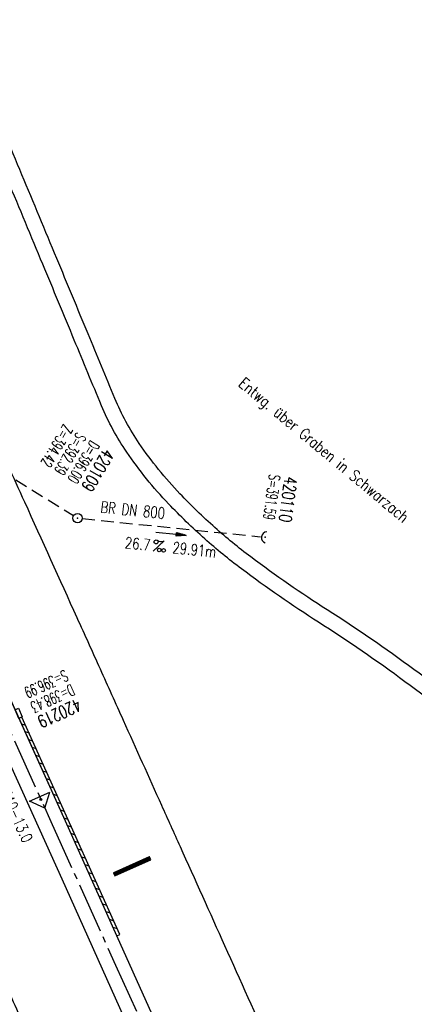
# Model space of a CAD drawing. Extents: x 450316 to 454644, y 428795 to 436505.
# Tile 243 of 256: x 450843 to 450905, y 435778 to 435934. Entities that reach past the tile are written whole.
import ezdxf
from ezdxf.enums import TextEntityAlignment as Align

# ---------------------------------------------------------------- set-up
doc = ezdxf.new("R2010")
doc.units = 0
doc.header["$LTSCALE"] = 2
doc.header["$MEASUREMENT"] = 0
for name, pattern in [('ACHSE', [5.5, 4, -0.5, 0.5, -0.5]), ('AUSGEZOGEN', [0]), ('GESTRICH-X2', [1.5, 1, -0.5])]:
    doc.linetypes.add(name, pattern=pattern)
doc.layers.get('0').update_dxf_attribs({"linetype": 'CONTINUOUS'})
for name, color, linetype in [('ACHSETOP', 1, 'ACHSE'), ('FBR', 8, 'CONTINUOUS'), ('GEF', 1, 'AUSGEZOGEN'), ('KANAL', 7, 'GESTRICH-X2'), ('Netzknoten_PKT', 7, 'CONTINUOUS'), ('Netzknoten_PKT-NR', 7, 'CONTINUOUS'), ('Netzknoten_SIGNATUR', 7, 'CONTINUOUS'), ('PFEIL', 7, 'CONTINUOUS'), ('RINNE', 8, 'CONTINUOUS'), ('SCHACHTNR', 6, 'CONTINUOUS'), ('SCHRIFT', 7, 'AUSGEZOGEN'), ('SCHSYMBOL', 7, 'CONTINUOUS'), ('TEXTO', 4, 'CONTINUOUS'), ('TEXTU', 4, 'CONTINUOUS'), ('WEG', 8, 'AUSGEZOGEN')]:
    doc.layers.add(name, color=color, linetype=linetype)
doc.styles.add('ROMANS', font='romans.shx', dxfattribs={"width": 0.8})

# ---------------------------------------------------------------- blocks, each defined once
blk = doc.blocks.new('GST')
at = {"color": 0}
blk.add_circle((0, 0), 0.75, dxfattribs=at)
blk.add_point((0, 0), dxfattribs=at)
blk = doc.blocks.new('10')
blk.add_blockref('GST', (0, 0))
blk = doc.blocks.new('40')
at = {"color": 0}
blk.add_arc((0.02, 0.31), 0.91, 192.5363, 347.4637, dxfattribs=at)
blk.add_point((0, 0), dxfattribs=at)
blk = doc.blocks.new('PROM')
blk.add_line((1.57, 1.82), (0.02, 0.02))
for centre, radius in [((0.32, 1.51), 0.317), ((0.94, 0.29), 0.283), ((1.64, 0.29), 0.283)]:
    blk.add_circle(centre, radius)
blk.add_arc((0.99, 2.68), 1.03, 239.1414, 303.3549)
blk = doc.blocks.new('PFEIL2')
at = {"color": 0}
for p, q in [((0.88, 0), (-2.4, -0.01)), ((0.88, -0.27), (0.88, 0.28)), ((0.88, 0.28), (2.43, 0.01)), ((0.91, 0.27), (0.88, 0.26)), ((0.97, 0.26), (0.88, 0.25)), ((1.02, 0.25), (0.88, 0.23)), ((1.07, 0.24), (0.88, 0.21)), ((1.13, 0.23), (0.88, 0.19)), ((1.18, 0.22), (0.88, 0.17)), ((1.24, 0.21), (0.88, 0.15)), ((1.29, 0.21), (0.88, 0.14)), ((1.34, 0.2), (0.88, 0.12)), ((1.4, 0.19), (0.88, 0.1)), ((1.45, 0.18), (0.88, 0.08)), ((1.51, 0.17), (0.88, 0.06)), ((1.56, 0.16), (0.88, 0.04)), ((1.61, 0.15), (0.88, 0.02)), ((1.67, 0.14), (0.88, 0.01)), ((1.72, 0.13), (0.88, -0.01)), ((1.78, 0.12), (0.88, -0.03)), ((1.83, 0.11), (0.88, -0.05)), ((1.88, 0.1), (0.88, -0.07)), ((1.94, 0.09), (0.88, -0.09)), ((2.05, 0.08), (0.88, -0.12)), ((1.99, 0.08), (0.88, -0.11)), ((2.1, 0.07), (0.88, -0.14)), ((2.15, 0.06), (0.88, -0.16)), ((2.21, 0.05), (0.88, -0.18)), ((2.26, 0.04), (0.88, -0.2)), ((2.32, 0.03), (0.88, -0.22)), ((2.37, 0.02), (0.88, -0.23)), ((2.42, 0.01), (0.88, -0.25)), ((2.43, 0.01), (0.88, -0.27))]:
    blk.add_line(p, q, dxfattribs=at)
blk = doc.blocks.new('30S')
at = {"color": 0}
for p, q in [((-0.75, -0.58), (-0.75, 0)), ((-0.75, 0), (0.75, 0)), ((0.75, 0), (0.75, -0.58)), ((0.75, -0.58), (-0.75, -0.58))]:
    blk.add_line(p, q, dxfattribs=at)
blk.add_point((0, 0), dxfattribs=at)
blk = doc.blocks.new('*X46')
at = {"color": 0}
for p, q in [((75.48, 275.6), (75.97, 276.09)), ((75.48, 275.6), (75.96, 276.09)), ((75.48, 275.61), (75.95, 276.09)), ((75.48, 275.62), (75.94, 276.09)), ((75.48, 275.63), (75.93, 276.09)), ((75.48, 275.64), (75.92, 276.09)), ((75.48, 275.65), (75.91, 276.09)), ((75.48, 275.66), (75.9, 276.09)), ((75.48, 275.67), (75.89, 276.09)), ((75.48, 275.68), (75.89, 276.09)), ((75.48, 275.68), (75.88, 276.09)), ((75.48, 275.69), (75.87, 276.09)), ((75.48, 275.7), (75.86, 276.09)), ((75.48, 275.71), (75.85, 276.09)), ((75.48, 275.72), (75.84, 276.09)), ((75.48, 275.73), (75.83, 276.09)), ((75.48, 275.74), (75.82, 276.09)), ((75.48, 275.75), (75.82, 276.09)), ((75.48, 275.75), (75.81, 276.09)), ((75.48, 275.76), (75.8, 276.09)), ((75.48, 275.77), (75.79, 276.09)), ((75.48, 275.78), (75.78, 276.09)), ((75.48, 275.79), (75.77, 276.09)), ((75.48, 275.8), (75.76, 276.09)), ((75.48, 275.81), (75.75, 276.09)), ((75.48, 275.82), (75.74, 276.09)), ((75.48, 275.83), (75.74, 276.09)), ((75.48, 275.83), (75.73, 276.09)), ((75.48, 275.84), (75.72, 276.09)), ((75.48, 275.85), (75.71, 276.09)), ((75.48, 275.86), (75.7, 276.09)), ((75.48, 275.87), (75.69, 276.09)), ((75.48, 275.88), (75.68, 276.09)), ((75.48, 275.89), (75.67, 276.09)), ((75.48, 275.9), (75.67, 276.09)), ((75.48, 275.91), (75.66, 276.09)), ((75.48, 275.91), (75.65, 276.09)), ((75.48, 275.92), (75.64, 276.09)), ((75.48, 275.93), (75.63, 276.09)), ((75.48, 275.94), (75.62, 276.09)), ((75.48, 275.95), (75.61, 276.09)), ((75.48, 275.96), (75.6, 276.09)), ((75.48, 275.97), (75.59, 276.09)), ((75.48, 275.98), (75.59, 276.09)), ((75.48, 275.98), (75.58, 276.09)), ((75.48, 275.99), (75.57, 276.09)), ((75.48, 276), (75.56, 276.09)), ((75.48, 276.01), (75.55, 276.09)), ((75.48, 276.02), (75.54, 276.09)), ((75.48, 276.03), (75.53, 276.09)), ((75.48, 276.04), (75.52, 276.09)), ((75.48, 276.05), (75.51, 276.09)), ((75.48, 276.06), (75.51, 276.09)), ((75.48, 276.06), (75.5, 276.09)), ((75.48, 276.07), (75.49, 276.09)), ((75.48, 275.58), (75.97, 276.08)), ((75.48, 275.59), (75.97, 276.08)), ((75.48, 275.57), (75.97, 276.07)), ((75.48, 275.56), (75.97, 276.06)), ((75.48, 275.55), (75.97, 276.05)), ((75.48, 275.54), (75.97, 276.04)), ((75.48, 275.53), (75.97, 276.03)), ((75.48, 275.53), (75.97, 276.02)), ((75.48, 275.52), (75.97, 276.01)), ((75.48, 275.5), (75.97, 276)), ((75.48, 275.51), (75.97, 276)), ((75.48, 275.49), (75.97, 275.99)), ((75.48, 275.48), (75.97, 275.98)), ((75.48, 275.47), (75.97, 275.97)), ((75.48, 275.46), (75.97, 275.96)), ((75.48, 275.45), (75.97, 275.95)), ((75.48, 275.45), (75.97, 275.94)), ((75.48, 275.43), (75.97, 275.93)), ((75.48, 275.44), (75.97, 275.93)), ((75.48, 275.42), (75.97, 275.92)), ((75.48, 275.41), (75.97, 275.91)), ((75.48, 275.4), (75.97, 275.9)), ((75.48, 275.39), (75.97, 275.89)), ((75.48, 275.38), (75.97, 275.88)), ((75.48, 275.37), (75.97, 275.87)), ((75.48, 275.37), (75.97, 275.86)), ((75.48, 275.35), (75.97, 275.85)), ((75.48, 275.36), (75.97, 275.85)), ((75.48, 275.34), (75.97, 275.84)), ((75.48, 275.33), (75.97, 275.83)), ((75.48, 275.32), (75.97, 275.82)), ((75.48, 275.31), (75.97, 275.81)), ((75.48, 275.3), (75.97, 275.8)), ((75.48, 275.3), (75.97, 275.79)), ((75.48, 275.29), (75.97, 275.78)), ((75.48, 275.27), (75.97, 275.77)), ((75.48, 275.28), (75.97, 275.77)), ((75.48, 275.26), (75.97, 275.76)), ((75.48, 275.25), (75.97, 275.75)), ((75.48, 275.24), (75.97, 275.74)), ((75.48, 275.23), (75.97, 275.73)), ((75.48, 275.22), (75.97, 275.72)), ((75.48, 275.22), (75.97, 275.71)), ((75.48, 275.2), (75.97, 275.7)), ((75.48, 275.21), (75.97, 275.7)), ((75.48, 275.19), (75.97, 275.69)), ((75.48, 275.18), (75.97, 275.68)), ((75.48, 275.17), (75.97, 275.67)), ((75.48, 275.16), (75.97, 275.66)), ((75.48, 275.15), (75.97, 275.65)), ((75.48, 275.15), (75.97, 275.64)), ((75.48, 275.14), (75.97, 275.63)), ((75.48, 275.12), (75.97, 275.62)), ((75.48, 275.13), (75.97, 275.62)), ((75.48, 275.11), (75.97, 275.61)), ((75.48, 275.1), (75.97, 275.6)), ((75.48, 275.09), (75.97, 275.59)), ((75.48, 275.08), (75.97, 275.58)), ((75.48, 275.07), (75.97, 275.57)), ((75.48, 275.07), (75.97, 275.56)), ((75.48, 275.05), (75.97, 275.55)), ((75.48, 275.06), (75.97, 275.55)), ((75.48, 275.04), (75.97, 275.54)), ((75.48, 275.03), (75.97, 275.53)), ((75.48, 275.02), (75.97, 275.52)), ((75.48, 275.01), (75.97, 275.51)), ((75.48, 275), (75.97, 275.5)), ((75.48, 274.99), (75.97, 275.49)), ((75.48, 274.99), (75.97, 275.48)), ((75.48, 274.97), (75.97, 275.47)), ((75.48, 274.98), (75.97, 275.47)), ((75.48, 274.96), (75.97, 275.46)), ((75.48, 274.95), (75.97, 275.45)), ((75.48, 274.94), (75.97, 275.44)), ((75.48, 274.93), (75.97, 275.43)), ((75.48, 274.92), (75.97, 275.42)), ((75.48, 274.92), (75.97, 275.41)), ((75.48, 274.91), (75.97, 275.4)), ((75.48, 274.89), (75.97, 275.39)), ((75.48, 274.9), (75.97, 275.39)), ((75.48, 274.88), (75.97, 275.38)), ((75.48, 274.87), (75.97, 275.37)), ((75.48, 274.86), (75.97, 275.36)), ((75.48, 274.85), (75.97, 275.35)), ((75.48, 274.84), (75.97, 275.34)), ((75.48, 274.84), (75.97, 275.33)), ((75.48, 274.82), (75.97, 275.32)), ((75.48, 274.83), (75.97, 275.32)), ((75.48, 274.81), (75.97, 275.31)), ((75.48, 274.8), (75.97, 275.3)), ((75.48, 274.79), (75.97, 275.29)), ((75.48, 274.78), (75.97, 275.28)), ((75.48, 274.77), (75.97, 275.27)), ((75.48, 274.76), (75.97, 275.26)), ((75.48, 274.76), (75.97, 275.25)), ((75.48, 274.74), (75.97, 275.24)), ((75.48, 274.75), (75.97, 275.24)), ((75.48, 274.73), (75.97, 275.23)), ((75.48, 274.72), (75.97, 275.22)), ((75.48, 274.71), (75.97, 275.21)), ((75.48, 274.7), (75.97, 275.2)), ((75.48, 274.69), (75.97, 275.19)), ((75.48, 274.69), (75.97, 275.18)), ((75.48, 274.67), (75.97, 275.17)), ((75.48, 274.68), (75.97, 275.17)), ((75.48, 274.66), (75.97, 275.16)), ((75.48, 274.65), (75.97, 275.15)), ((75.48, 274.64), (75.97, 275.14)), ((75.48, 274.63), (75.97, 275.13)), ((75.48, 274.62), (75.97, 275.12)), ((75.48, 274.61), (75.97, 275.11)), ((75.48, 274.61), (75.97, 275.1)), ((75.48, 274.59), (75.97, 275.09)), ((75.48, 274.6), (75.97, 275.09)), ((75.48, 274.58), (75.97, 275.08)), ((75.48, 274.57), (75.97, 275.07)), ((75.48, 274.56), (75.97, 275.06)), ((75.48, 274.55), (75.97, 275.05)), ((75.48, 274.54), (75.97, 275.04)), ((75.48, 274.54), (75.97, 275.03)), ((75.48, 274.53), (75.97, 275.02)), ((75.48, 274.51), (75.97, 275.01)), ((75.48, 274.52), (75.97, 275.01)), ((75.48, 274.5), (75.97, 275)), ((75.48, 274.49), (75.97, 274.99)), ((75.48, 274.48), (75.97, 274.98)), ((75.48, 274.47), (75.97, 274.97)), ((75.48, 274.46), (75.97, 274.96)), ((75.48, 274.46), (75.97, 274.95)), ((75.48, 274.44), (75.97, 274.94)), ((75.48, 274.45), (75.97, 274.94)), ((75.48, 274.43), (75.97, 274.93)), ((75.48, 274.42), (75.97, 274.92)), ((75.48, 274.41), (75.97, 274.91)), ((75.48, 274.4), (75.97, 274.9)), ((75.48, 274.39), (75.97, 274.89)), ((75.48, 274.38), (75.97, 274.88)), ((75.48, 274.38), (75.97, 274.87)), ((75.48, 274.36), (75.97, 274.86)), ((75.48, 274.37), (75.97, 274.86)), ((75.48, 274.35), (75.97, 274.85)), ((75.48, 274.34), (75.97, 274.84)), ((75.48, 274.33), (75.97, 274.83)), ((75.48, 274.32), (75.97, 274.82)), ((75.48, 274.31), (75.97, 274.81)), ((75.48, 274.31), (75.97, 274.8)), ((75.48, 274.3), (75.97, 274.79)), ((75.48, 274.28), (75.97, 274.78)), ((75.48, 274.29), (75.97, 274.78)), ((75.48, 274.27), (75.97, 274.77)), ((75.48, 274.26), (75.97, 274.76)), ((75.48, 274.25), (75.97, 274.75)), ((75.48, 274.24), (75.97, 274.74)), ((75.48, 274.23), (75.97, 274.73)), ((75.48, 274.23), (75.97, 274.72)), ((75.48, 274.21), (75.97, 274.71)), ((75.48, 274.22), (75.97, 274.71)), ((75.48, 274.2), (75.97, 274.7)), ((75.48, 274.19), (75.97, 274.69)), ((75.48, 274.18), (75.97, 274.68)), ((75.48, 274.17), (75.97, 274.67)), ((75.48, 274.16), (75.97, 274.66)), ((75.48, 274.16), (75.97, 274.65)), ((75.48, 274.15), (75.97, 274.64)), ((75.48, 274.13), (75.97, 274.63)), ((75.48, 274.14), (75.97, 274.63)), ((75.48, 274.12), (75.97, 274.62)), ((75.48, 274.11), (75.97, 274.61)), ((75.48, 274.1), (75.97, 274.6)), ((75.48, 274.09), (75.97, 274.59)), ((75.48, 274.08), (75.97, 274.58)), ((75.48, 274.08), (75.97, 274.57)), ((75.48, 274.06), (75.97, 274.56)), ((75.48, 274.07), (75.97, 274.56)), ((75.48, 274.05), (75.97, 274.55)), ((75.48, 274.04), (75.97, 274.54)), ((75.48, 274.03), (75.97, 274.53)), ((75.48, 274.02), (75.97, 274.52)), ((75.48, 274.01), (75.97, 274.51)), ((75.48, 274), (75.97, 274.5)), ((75.48, 274), (75.97, 274.49)), ((75.48, 273.98), (75.97, 274.48)), ((75.48, 273.99), (75.97, 274.48)), ((75.48, 273.97), (75.97, 274.47)), ((75.48, 273.96), (75.97, 274.46)), ((75.48, 273.95), (75.97, 274.45)), ((75.48, 273.94), (75.97, 274.44)), ((75.48, 273.93), (75.97, 274.43)), ((75.48, 273.93), (75.97, 274.42)), ((75.48, 273.92), (75.97, 274.41)), ((75.48, 273.9), (75.97, 274.4)), ((75.48, 273.91), (75.97, 274.4)), ((75.48, 273.89), (75.97, 274.39)), ((75.48, 273.88), (75.97, 274.38)), ((75.48, 273.87), (75.97, 274.37)), ((75.48, 273.86), (75.97, 274.36)), ((75.48, 273.85), (75.97, 274.35)), ((75.48, 273.85), (75.97, 274.34)), ((75.48, 273.83), (75.97, 274.33)), ((75.48, 273.84), (75.97, 274.33)), ((75.48, 273.82), (75.97, 274.32)), ((75.48, 273.81), (75.97, 274.31)), ((75.48, 273.8), (75.97, 274.3)), ((75.48, 273.79), (75.97, 274.29)), ((75.48, 273.78), (75.97, 274.28)), ((75.48, 273.78), (75.97, 274.27)), ((75.48, 273.77), (75.97, 274.26)), ((75.48, 273.75), (75.97, 274.25)), ((75.48, 273.76), (75.97, 274.25)), ((75.48, 273.74), (75.97, 274.24)), ((75.48, 273.73), (75.97, 274.23)), ((75.48, 273.72), (75.97, 274.22)), ((75.48, 273.71), (75.97, 274.21)), ((75.48, 273.7), (75.97, 274.2)), ((75.48, 273.7), (75.97, 274.19)), ((75.48, 273.68), (75.97, 274.18)), ((75.48, 273.69), (75.97, 274.18)), ((75.48, 273.67), (75.97, 274.17)), ((75.48, 273.66), (75.97, 274.16)), ((75.48, 273.65), (75.97, 274.15)), ((75.48, 273.64), (75.97, 274.14)), ((75.48, 273.63), (75.97, 274.13)), ((75.48, 273.62), (75.97, 274.12)), ((75.48, 273.62), (75.97, 274.11)), ((75.48, 273.6), (75.97, 274.1)), ((75.48, 273.61), (75.97, 274.1)), ((75.48, 273.59), (75.97, 274.09)), ((75.48, 273.58), (75.97, 274.08)), ((75.48, 273.57), (75.97, 274.07)), ((75.48, 273.56), (75.97, 274.06)), ((75.48, 273.55), (75.97, 274.05)), ((75.48, 273.55), (75.97, 274.04)), ((75.48, 273.54), (75.97, 274.03)), ((75.48, 273.52), (75.97, 274.02)), ((75.48, 273.53), (75.97, 274.02)), ((75.48, 273.51), (75.97, 274.01)), ((75.48, 273.5), (75.97, 274)), ((75.48, 273.49), (75.97, 273.99)), ((75.48, 273.48), (75.97, 273.98)), ((75.48, 273.47), (75.97, 273.97)), ((75.48, 273.47), (75.97, 273.96)), ((75.48, 273.45), (75.97, 273.95)), ((75.48, 273.46), (75.97, 273.95)), ((75.48, 273.44), (75.97, 273.94)), ((75.48, 273.43), (75.97, 273.93)), ((75.48, 273.42), (75.97, 273.92)), ((75.48, 273.41), (75.97, 273.91)), ((75.48, 273.4), (75.97, 273.9)), ((75.48, 273.39), (75.97, 273.89)), ((75.48, 273.39), (75.97, 273.88)), ((75.48, 273.37), (75.97, 273.87)), ((75.48, 273.38), (75.97, 273.87)), ((75.48, 273.36), (75.97, 273.86)), ((75.48, 273.35), (75.97, 273.85)), ((75.48, 273.34), (75.97, 273.84)), ((75.48, 273.33), (75.97, 273.83)), ((75.48, 273.32), (75.97, 273.82)), ((75.48, 273.32), (75.97, 273.81)), ((75.48, 273.3), (75.97, 273.8)), ((75.48, 273.31), (75.97, 273.8)), ((75.48, 273.29), (75.97, 273.79)), ((75.48, 273.28), (75.97, 273.78)), ((75.48, 273.27), (75.97, 273.77)), ((75.48, 273.26), (75.97, 273.76)), ((75.48, 273.25), (75.97, 273.75)), ((75.48, 273.24), (75.97, 273.74)), ((75.48, 273.24), (75.97, 273.73)), ((75.48, 273.22), (75.97, 273.72)), ((75.48, 273.23), (75.97, 273.72)), ((75.48, 273.21), (75.97, 273.71)), ((75.48, 273.2), (75.97, 273.7)), ((75.48, 273.19), (75.97, 273.69)), ((75.48, 273.18), (75.97, 273.68)), ((75.48, 273.17), (75.97, 273.67)), ((75.48, 273.17), (75.97, 273.66)), ((75.48, 273.16), (75.97, 273.65)), ((75.48, 273.14), (75.97, 273.64)), ((75.48, 273.15), (75.97, 273.64)), ((75.48, 273.13), (75.97, 273.63)), ((75.48, 273.12), (75.97, 273.62)), ((75.48, 273.11), (75.97, 273.61)), ((75.48, 273.1), (75.97, 273.6)), ((75.48, 273.09), (75.97, 273.59)), ((75.48, 273.09), (75.97, 273.58)), ((75.48, 273.07), (75.97, 273.57)), ((75.48, 273.08), (75.97, 273.57)), ((75.48, 273.06), (75.97, 273.56)), ((75.48, 273.05), (75.97, 273.55)), ((75.48, 273.04), (75.97, 273.54)), ((75.48, 273.03), (75.97, 273.53)), ((75.48, 273.02), (75.97, 273.52)), ((75.48, 273.01), (75.97, 273.51)), ((75.48, 273.01), (75.97, 273.5)), ((75.48, 272.99), (75.97, 273.49)), ((75.48, 273), (75.97, 273.49)), ((75.48, 272.98), (75.97, 273.48)), ((75.48, 272.97), (75.97, 273.47)), ((75.48, 272.96), (75.97, 273.46)), ((75.48, 272.95), (75.97, 273.45)), ((75.48, 272.94), (75.97, 273.44)), ((75.48, 272.94), (75.97, 273.43)), ((75.48, 272.93), (75.97, 273.42)), ((75.48, 272.91), (75.97, 273.41)), ((75.48, 272.92), (75.97, 273.41)), ((75.48, 272.9), (75.97, 273.4)), ((75.48, 272.89), (75.97, 273.39)), ((75.48, 272.88), (75.97, 273.38)), ((75.48, 272.87), (75.97, 273.37)), ((75.48, 272.86), (75.97, 273.36)), ((75.48, 272.86), (75.97, 273.35)), ((75.48, 272.84), (75.97, 273.34)), ((75.48, 272.85), (75.97, 273.34)), ((75.48, 272.83), (75.97, 273.33)), ((75.48, 272.82), (75.97, 273.32)), ((75.48, 272.81), (75.97, 273.31)), ((75.48, 272.8), (75.97, 273.3)), ((75.48, 272.79), (75.97, 273.29)), ((75.48, 272.79), (75.97, 273.28)), ((75.48, 272.78), (75.97, 273.27)), ((75.48, 272.76), (75.97, 273.26)), ((75.48, 272.77), (75.97, 273.26)), ((75.48, 272.75), (75.97, 273.25)), ((75.48, 272.74), (75.97, 273.24)), ((75.48, 272.73), (75.97, 273.23)), ((75.48, 272.72), (75.97, 273.22)), ((75.48, 272.71), (75.97, 273.21)), ((75.48, 272.71), (75.97, 273.2)), ((75.48, 272.7), (75.97, 273.19)), ((75.48, 272.69), (75.97, 273.19)), ((75.48, 272.68), (75.97, 273.18)), ((75.48, 272.67), (75.97, 273.17)), ((75.48, 272.66), (75.97, 273.16)), ((75.48, 272.65), (75.97, 273.15)), ((75.48, 272.64), (75.97, 273.14)), ((75.48, 272.63), (75.97, 273.13)), ((75.48, 272.63), (75.97, 273.12)), ((75.48, 272.62), (75.97, 273.11)), ((75.48, 272.61), (75.97, 273.11)), ((75.48, 272.6), (75.97, 273.1)), ((75.48, 272.59), (75.97, 273.09)), ((75.48, 272.58), (75.97, 273.08)), ((75.48, 272.57), (75.97, 273.07)), ((75.48, 272.56), (75.97, 273.06)), ((75.48, 272.56), (75.97, 273.05)), ((75.48, 272.55), (75.97, 273.04)), ((75.48, 272.54), (75.97, 273.03)), ((75.48, 272.53), (75.97, 273.03)), ((75.48, 272.52), (75.97, 273.02)), ((75.48, 272.51), (75.97, 273.01)), ((75.48, 272.5), (75.97, 273)), ((75.48, 272.49), (75.97, 272.99)), ((75.48, 272.48), (75.97, 272.98)), ((75.48, 272.48), (75.97, 272.97)), ((75.48, 272.47), (75.97, 272.96)), ((75.48, 272.46), (75.97, 272.96)), ((75.48, 272.45), (75.97, 272.95)), ((75.48, 272.44), (75.97, 272.94)), ((75.48, 272.43), (75.97, 272.93)), ((75.48, 272.42), (75.97, 272.92)), ((75.48, 272.41), (75.97, 272.91)), ((75.48, 272.41), (75.97, 272.9)), ((75.48, 272.4), (75.97, 272.89)), ((75.48, 272.39), (75.97, 272.88)), ((75.48, 272.38), (75.97, 272.88)), ((75.48, 272.37), (75.97, 272.87)), ((75.48, 272.36), (75.97, 272.86)), ((75.48, 272.35), (75.97, 272.85)), ((75.48, 272.34), (75.97, 272.84)), ((75.48, 272.33), (75.97, 272.83)), ((75.48, 272.33), (75.97, 272.82)), ((75.48, 272.32), (75.97, 272.81)), ((75.48, 272.31), (75.97, 272.81)), ((75.48, 272.3), (75.97, 272.8)), ((75.48, 272.29), (75.97, 272.79)), ((75.48, 272.28), (75.97, 272.78)), ((75.48, 272.27), (75.97, 272.77)), ((75.48, 272.26), (75.97, 272.76)), ((75.48, 272.25), (75.97, 272.75)), ((75.48, 272.25), (75.97, 272.74)), ((75.48, 272.24), (75.97, 272.73)), ((75.48, 272.23), (75.97, 272.73)), ((75.48, 272.22), (75.97, 272.72)), ((75.48, 272.21), (75.97, 272.71)), ((75.48, 272.2), (75.97, 272.7)), ((75.48, 272.19), (75.97, 272.69)), ((75.48, 272.18), (75.97, 272.68)), ((75.48, 272.18), (75.97, 272.67)), ((75.48, 272.17), (75.97, 272.66)), ((75.48, 272.16), (75.97, 272.65)), ((75.48, 272.15), (75.97, 272.65)), ((75.48, 272.14), (75.97, 272.64)), ((75.48, 272.13), (75.97, 272.63)), ((75.48, 272.12), (75.97, 272.62)), ((75.48, 272.11), (75.97, 272.61)), ((75.48, 272.1), (75.97, 272.6)), ((75.48, 272.1), (75.97, 272.59)), ((75.48, 272.09), (75.97, 272.58)), ((75.48, 272.08), (75.97, 272.58)), ((75.48, 272.07), (75.97, 272.57)), ((75.48, 272.06), (75.97, 272.56)), ((75.48, 272.05), (75.97, 272.55)), ((75.48, 272.04), (75.97, 272.54)), ((75.48, 272.03), (75.97, 272.53)), ((75.48, 272.02), (75.97, 272.52)), ((75.48, 272.02), (75.97, 272.51)), ((75.48, 272.01), (75.97, 272.5)), ((75.48, 272), (75.97, 272.5)), ((75.48, 271.99), (75.97, 272.49)), ((75.48, 271.98), (75.97, 272.48)), ((75.48, 271.97), (75.97, 272.47)), ((75.48, 271.96), (75.97, 272.46)), ((75.48, 271.95), (75.97, 272.45)), ((75.48, 271.95), (75.97, 272.44)), ((75.48, 271.94), (75.97, 272.43)), ((75.48, 271.93), (75.97, 272.42)), ((75.48, 271.92), (75.97, 272.42)), ((75.48, 271.91), (75.97, 272.41)), ((75.48, 271.9), (75.97, 272.4)), ((75.48, 271.89), (75.97, 272.39)), ((75.48, 271.88), (75.97, 272.38)), ((75.48, 271.87), (75.97, 272.37)), ((75.48, 271.87), (75.97, 272.36)), ((75.48, 271.86), (75.97, 272.35)), ((75.48, 271.85), (75.97, 272.35)), ((75.48, 271.84), (75.97, 272.34)), ((75.48, 271.83), (75.97, 272.33)), ((75.48, 271.82), (75.97, 272.32)), ((75.48, 271.81), (75.97, 272.31)), ((75.48, 271.8), (75.97, 272.3)), ((75.48, 271.8), (75.97, 272.29)), ((75.48, 271.79), (75.97, 272.28)), ((75.48, 271.78), (75.97, 272.27)), ((75.48, 271.77), (75.97, 272.27)), ((75.48, 271.76), (75.97, 272.26)), ((75.48, 271.75), (75.97, 272.25)), ((75.48, 271.74), (75.97, 272.24)), ((75.48, 271.73), (75.97, 272.23)), ((75.48, 271.72), (75.97, 272.22)), ((75.48, 271.72), (75.97, 272.21)), ((75.48, 271.71), (75.97, 272.2)), ((75.48, 271.7), (75.97, 272.2)), ((75.48, 271.69), (75.97, 272.19)), ((75.48, 271.68), (75.97, 272.18)), ((75.48, 271.67), (75.97, 272.17)), ((75.48, 271.66), (75.97, 272.16)), ((75.48, 271.65), (75.97, 272.15)), ((75.48, 271.64), (75.97, 272.14)), ((75.48, 271.64), (75.97, 272.13)), ((75.48, 271.63), (75.97, 272.12)), ((75.48, 271.62), (75.97, 272.12)), ((75.48, 271.61), (75.97, 272.11)), ((75.48, 271.6), (75.97, 272.1)), ((75.48, 271.59), (75.97, 272.09)), ((75.48, 271.58), (75.97, 272.08)), ((75.48, 271.57), (75.97, 272.07)), ((75.48, 271.57), (75.97, 272.06)), ((75.48, 271.56), (75.97, 272.05)), ((75.48, 271.55), (75.97, 272.04)), ((75.48, 271.54), (75.97, 272.04)), ((75.48, 271.53), (75.97, 272.03)), ((75.48, 271.52), (75.97, 272.02)), ((75.48, 271.51), (75.97, 272.01)), ((75.48, 271.5), (75.97, 272)), ((75.48, 271.49), (75.97, 271.99)), ((75.48, 271.49), (75.97, 271.98)), ((75.48, 271.48), (75.97, 271.97)), ((75.48, 271.47), (75.97, 271.97)), ((75.48, 271.46), (75.97, 271.96)), ((75.48, 271.45), (75.97, 271.95)), ((75.48, 271.44), (75.97, 271.94)), ((75.48, 271.43), (75.97, 271.93)), ((75.48, 271.42), (75.97, 271.92)), ((75.48, 271.42), (75.97, 271.91)), ((75.48, 271.41), (75.97, 271.9)), ((75.48, 271.4), (75.97, 271.89)), ((75.48, 271.39), (75.97, 271.89)), ((75.48, 271.38), (75.97, 271.88)), ((75.48, 271.37), (75.97, 271.87)), ((75.48, 271.36), (75.97, 271.86)), ((75.48, 271.35), (75.97, 271.85)), ((75.48, 271.34), (75.97, 271.84)), ((75.48, 271.34), (75.97, 271.83)), ((75.48, 271.33), (75.97, 271.82)), ((75.48, 271.32), (75.97, 271.82)), ((75.48, 271.31), (75.97, 271.81)), ((75.48, 271.3), (75.97, 271.8)), ((75.48, 271.29), (75.97, 271.79)), ((75.48, 271.28), (75.97, 271.78)), ((75.48, 271.27), (75.97, 271.77)), ((75.48, 271.26), (75.97, 271.76)), ((75.48, 271.26), (75.97, 271.75)), ((75.48, 271.25), (75.97, 271.74)), ((75.48, 271.24), (75.97, 271.74)), ((75.48, 271.23), (75.97, 271.73)), ((75.48, 271.22), (75.97, 271.72)), ((75.48, 271.21), (75.97, 271.71)), ((75.48, 271.2), (75.97, 271.7)), ((75.48, 271.19), (75.97, 271.69)), ((75.48, 271.19), (75.97, 271.68)), ((75.48, 271.18), (75.97, 271.67)), ((75.48, 271.17), (75.97, 271.66)), ((75.48, 271.16), (75.97, 271.66)), ((75.48, 271.15), (75.97, 271.65)), ((75.48, 271.14), (75.97, 271.64)), ((75.48, 271.13), (75.97, 271.63)), ((75.48, 271.12), (75.97, 271.62)), ((75.48, 271.11), (75.97, 271.61)), ((75.48, 271.11), (75.97, 271.6)), ((75.48, 271.1), (75.97, 271.59)), ((75.48, 271.09), (75.97, 271.59)), ((75.48, 271.08), (75.97, 271.58)), ((75.48, 271.07), (75.97, 271.57)), ((75.48, 271.06), (75.97, 271.56)), ((75.48, 271.05), (75.97, 271.55)), ((75.48, 271.04), (75.97, 271.54)), ((75.48, 271.03), (75.97, 271.53)), ((75.48, 271.03), (75.97, 271.52)), ((75.48, 271.02), (75.97, 271.51)), ((75.48, 271.01), (75.97, 271.51)), ((75.48, 271), (75.97, 271.5)), ((75.48, 270.99), (75.97, 271.49)), ((75.48, 270.98), (75.97, 271.48)), ((75.48, 270.97), (75.97, 271.47)), ((75.48, 270.96), (75.97, 271.46)), ((75.48, 270.96), (75.97, 271.45)), ((75.48, 270.95), (75.97, 271.44)), ((75.48, 270.94), (75.97, 271.44)), ((75.48, 270.93), (75.97, 271.43)), ((75.48, 270.92), (75.97, 271.42)), ((75.48, 270.91), (75.97, 271.41)), ((75.48, 270.9), (75.97, 271.4)), ((75.48, 270.89), (75.97, 271.39)), ((75.48, 270.88), (75.97, 271.38)), ((75.48, 270.88), (75.97, 271.37)), ((75.48, 270.87), (75.97, 271.36)), ((75.48, 270.86), (75.97, 271.36)), ((75.48, 270.85), (75.97, 271.35)), ((75.48, 270.84), (75.97, 271.34)), ((75.48, 270.83), (75.97, 271.33)), ((75.48, 270.82), (75.97, 271.32)), ((75.48, 270.81), (75.97, 271.31)), ((75.48, 270.81), (75.97, 271.3)), ((75.48, 270.8), (75.97, 271.29)), ((75.48, 270.79), (75.97, 271.28)), ((75.48, 270.78), (75.97, 271.28)), ((75.48, 270.77), (75.97, 271.27)), ((75.48, 270.76), (75.97, 271.26)), ((75.48, 270.75), (75.97, 271.25)), ((75.48, 270.74), (75.97, 271.24)), ((75.48, 270.73), (75.97, 271.23)), ((75.48, 270.73), (75.97, 271.22)), ((75.48, 270.72), (75.97, 271.21)), ((75.48, 270.71), (75.97, 271.21)), ((75.48, 270.7), (75.97, 271.2)), ((75.48, 270.69), (75.97, 271.19)), ((75.48, 270.68), (75.97, 271.18)), ((75.48, 270.67), (75.97, 271.17)), ((75.48, 270.66), (75.97, 271.16)), ((75.48, 270.65), (75.97, 271.15)), ((75.48, 270.65), (75.97, 271.14)), ((75.48, 270.64), (75.97, 271.13)), ((75.48, 270.63), (75.97, 271.13)), ((75.48, 270.62), (75.97, 271.12)), ((75.48, 270.61), (75.97, 271.11)), ((75.48, 270.6), (75.97, 271.1)), ((75.48, 270.59), (75.97, 271.09)), ((75.48, 270.58), (75.97, 271.08)), ((75.48, 270.58), (75.97, 271.07)), ((75.48, 270.57), (75.97, 271.06)), ((75.48, 270.56), (75.97, 271.05)), ((75.48, 270.55), (75.97, 271.05)), ((75.48, 270.54), (75.97, 271.04)), ((75.48, 270.53), (75.97, 271.03)), ((75.48, 270.52), (75.97, 271.02)), ((75.48, 270.51), (75.97, 271.01)), ((75.48, 270.5), (75.97, 271)), ((75.48, 270.5), (75.97, 270.99)), ((75.48, 270.49), (75.97, 270.98)), ((75.48, 270.48), (75.97, 270.98)), ((75.48, 270.47), (75.97, 270.97)), ((75.48, 270.46), (75.97, 270.96)), ((75.48, 270.45), (75.97, 270.95)), ((75.48, 270.44), (75.97, 270.94)), ((75.48, 270.43), (75.97, 270.93)), ((75.48, 270.43), (75.97, 270.92)), ((75.48, 270.42), (75.97, 270.91)), ((75.48, 270.41), (75.97, 270.9)), ((75.48, 270.4), (75.97, 270.9)), ((75.48, 270.39), (75.97, 270.89)), ((75.48, 270.38), (75.97, 270.88)), ((75.48, 270.37), (75.97, 270.87)), ((75.48, 270.36), (75.97, 270.86)), ((75.48, 270.35), (75.97, 270.85)), ((75.48, 270.35), (75.97, 270.84)), ((75.48, 270.34), (75.97, 270.83)), ((75.48, 270.33), (75.97, 270.83)), ((75.48, 270.32), (75.97, 270.82)), ((75.48, 270.31), (75.97, 270.81)), ((75.48, 270.3), (75.97, 270.8)), ((75.48, 270.29), (75.97, 270.79)), ((75.48, 270.28), (75.97, 270.78)), ((75.48, 270.27), (75.97, 270.77)), ((75.48, 270.27), (75.97, 270.76)), ((75.48, 270.26), (75.97, 270.75)), ((75.48, 270.25), (75.97, 270.75)), ((75.48, 270.24), (75.97, 270.74)), ((75.48, 270.23), (75.97, 270.73)), ((75.48, 270.22), (75.97, 270.72)), ((75.48, 270.21), (75.97, 270.71)), ((75.48, 270.2), (75.97, 270.7)), ((75.48, 270.2), (75.97, 270.69)), ((75.48, 270.19), (75.97, 270.68)), ((75.48, 270.18), (75.97, 270.67)), ((75.48, 270.17), (75.97, 270.67)), ((75.48, 270.16), (75.97, 270.66)), ((75.48, 270.15), (75.97, 270.65)), ((75.48, 270.14), (75.97, 270.64)), ((75.48, 270.13), (75.97, 270.63)), ((75.48, 270.12), (75.97, 270.62)), ((75.48, 270.12), (75.97, 270.61)), ((75.48, 270.11), (75.97, 270.6)), ((75.48, 270.1), (75.97, 270.6)), ((75.48, 270.09), (75.97, 270.59)), ((75.48, 270.08), (75.97, 270.58)), ((75.48, 270.07), (75.97, 270.57)), ((75.48, 270.06), (75.97, 270.56)), ((75.48, 270.05), (75.97, 270.55)), ((75.48, 270.05), (75.97, 270.54)), ((75.48, 270.04), (75.97, 270.53)), ((75.48, 270.03), (75.97, 270.52)), ((75.48, 270.02), (75.97, 270.52)), ((75.48, 270.01), (75.97, 270.51)), ((75.48, 270), (75.97, 270.5)), ((75.48, 269.99), (75.97, 270.49)), ((75.48, 269.98), (75.97, 270.48)), ((75.48, 269.97), (75.97, 270.47)), ((75.48, 269.97), (75.97, 270.46)), ((75.48, 269.96), (75.97, 270.45)), ((75.48, 269.95), (75.97, 270.45)), ((75.48, 269.94), (75.97, 270.44)), ((75.48, 269.93), (75.97, 270.43)), ((75.48, 269.92), (75.97, 270.42)), ((75.48, 269.91), (75.97, 270.41)), ((75.48, 269.9), (75.97, 270.4)), ((75.48, 269.89), (75.97, 270.39)), ((75.48, 269.89), (75.97, 270.38)), ((75.48, 269.88), (75.97, 270.37)), ((75.48, 269.87), (75.97, 270.37)), ((75.48, 269.86), (75.97, 270.36)), ((75.48, 269.85), (75.97, 270.35)), ((75.48, 269.83), (75.97, 270.33)), ((75.49, 269.84), (75.97, 270.32)), ((75.5, 269.84), (75.97, 270.31)), ((75.51, 269.84), (75.97, 270.3)), ((75.51, 269.84), (75.97, 270.29)), ((75.52, 269.84), (75.97, 270.29)), ((75.53, 269.84), (75.97, 270.28)), ((75.54, 269.84), (75.97, 270.27)), ((75.55, 269.84), (75.97, 270.26)), ((75.56, 269.84), (75.97, 270.25)), ((75.57, 269.84), (75.97, 270.24)), ((75.58, 269.84), (75.97, 270.23)), ((75.58, 269.84), (75.97, 270.22)), ((75.59, 269.84), (75.97, 270.22)), ((75.6, 269.84), (75.97, 270.21)), ((75.61, 269.84), (75.97, 270.2)), ((75.62, 269.84), (75.97, 270.19)), ((75.63, 269.84), (75.97, 270.18)), ((75.64, 269.84), (75.97, 270.17)), ((75.65, 269.84), (75.97, 270.16)), ((75.66, 269.84), (75.97, 270.15)), ((75.66, 269.84), (75.97, 270.14)), ((75.67, 269.84), (75.97, 270.14)), ((75.68, 269.84), (75.97, 270.13)), ((75.69, 269.84), (75.97, 270.12)), ((75.7, 269.84), (75.97, 270.11)), ((75.71, 269.84), (75.97, 270.1)), ((75.72, 269.84), (75.97, 270.09)), ((75.73, 269.84), (75.97, 270.08)), ((75.74, 269.84), (75.97, 270.07)), ((75.74, 269.84), (75.97, 270.07)), ((75.75, 269.84), (75.97, 270.06)), ((75.76, 269.84), (75.97, 270.05)), ((75.77, 269.84), (75.97, 270.04)), ((75.78, 269.84), (75.97, 270.03)), ((75.79, 269.84), (75.97, 270.02)), ((75.8, 269.84), (75.97, 270.01)), ((75.81, 269.84), (75.97, 270)), ((75.81, 269.84), (75.97, 269.99)), ((75.82, 269.84), (75.97, 269.99)), ((75.83, 269.84), (75.97, 269.98)), ((75.84, 269.84), (75.97, 269.97)), ((75.85, 269.84), (75.97, 269.96)), ((75.86, 269.84), (75.97, 269.95)), ((75.87, 269.84), (75.97, 269.94)), ((75.88, 269.84), (75.97, 269.93)), ((75.89, 269.84), (75.97, 269.92)), ((75.89, 269.84), (75.97, 269.91)), ((75.9, 269.84), (75.97, 269.91)), ((75.91, 269.84), (75.97, 269.9)), ((75.92, 269.84), (75.97, 269.89)), ((75.93, 269.84), (75.97, 269.88)), ((75.94, 269.84), (75.97, 269.87)), ((75.95, 269.84), (75.97, 269.86)), ((75.96, 269.84), (75.97, 269.85)), ((75.96, 269.84), (75.97, 269.84))]:
    blk.add_line(p, q, dxfattribs=at)
blk = doc.blocks.new('NUGEF')
blk.add_lwpolyline([(0.51, -0.01), (0.51, 6.24), (0.01, 6.24), (0.01, -0.01)], close=True)
blk.add_blockref('*X46', (-75.46, -269.84))
blk = doc.blocks.new('PKT')
at = {"color": 0}
blk.add_circle((0, 0), 0.15, dxfattribs=at)
blk.add_point((0, 0), dxfattribs=at)
blk = doc.blocks.new('Station_Netzknoten')
at = {"layer": 'Netzknoten_SIGNATUR'}
for p, q in [((-1.75, 0.5), (1.75, 0.5)), ((0, -1.5), (-1.75, 0.5)), ((0, -1.5), (1.75, 0.5))]:
    blk.add_line(p, q, dxfattribs=at)
blk.add_point((0, 0), dxfattribs=at)

msp = doc.modelspace()

# ---------------------------------------------------------------- linework, layer by layer
at = {"layer": 'ACHSETOP'}
msp.add_lwpolyline([(450710.5, 436073.77), (450723.77, 436052.58), (450736.67, 436031.17), (450749.22, 436009.55), (450761.41, 435987.72), (450773.23, 435965.69), (450784.68, 435943.47), (450795.75, 435921.06), (450806.45, 435898.46), (450812.57, 435885.09), (450816.8, 435875.71), (450827.09, 435852.92), (450837.37, 435830.13), (450847.66, 435807.35), (450857.94, 435784.56), (450868.23, 435761.78), (450878.51, 435738.99), (450888.8, 435716.2), (450899.09, 435693.42), (450909.37, 435670.63), (450919.66, 435647.84), (450929.94, 435625.06), (450940.23, 435602.27)], dxfattribs=at)
at = {"layer": 'FBR', "flags": 128}
for points in [[(450921.44, 435685.61, 0.000354), (450927.66, 435671.71, 0.000659), (450931.02, 435664.25, 0), (450939.29, 435645.95, 0.000057), (450939.32, 435645.87, 0.000131), (450945.2, 435632.87, -0.000196), (450949.14, 435624.17, -0.000729), (450953.95, 435613.48, 0.000628)], [(451603.01, 434662.96, 0.000001), (451617.47, 434646.37, 0.000004)]]:
    msp.add_lwpolyline(points, format="xyb", dxfattribs=at)
at = {"layer": 'FBR'}
for points in [[(450896.69, 435740.27, -0.000001), (450904.62, 435722.85, -0.000722)], [(450803.25, 435944.22, -0.002012), (450809.08, 435932.38, -0.002526), (450813.64, 435922.9, -0.001286), (450819.23, 435911.06, -0.001724), (450823.35, 435902.2, -0.000476), (450829.42, 435888.97, -0.001011), (450832.26, 435882.74, -0.000232), (450838.04, 435869.97, 0.000247), (450843.47, 435857.98, 0.000211), (450851.79, 435839.64, -0.000476), (450855.47, 435831.51, -0.000205), (450859.14, 435823.38, -0.000124), (450865.2, 435809.93, -0.000023), (450868.16, 435803.37, -0.00001), (450875.22, 435787.68, -0.000286), (450882.6, 435771.26, 0.000653)], [(450881.25, 435691.4, 0.000146), (450876.31, 435702.35, 0.000339), (450874.18, 435707.05, 0.000013), (450865.32, 435726.61, -0.000198), (450864.74, 435727.87, -0.000527), (450859.85, 435738.74, 0.000609), (450855.6, 435748.15, 0.000267), (450850.52, 435759.36, -0.000195), (450845.43, 435770.58, -0.000061), (450841.51, 435779.26, -0.000037), (450835.01, 435793.62, -0.000245), (450830.95, 435802.59, -0.000159), (450824.73, 435816.39, -0.002004), (450818.96, 435829.36, 0.002453), (450814.23, 435839.95, 0.000195), (450812.36, 435844.07, 0.000026), (450807.53, 435854.72, 0.000117)]]:
    msp.add_lwpolyline(points, format="xyb", dxfattribs=at)
for points in [[(450901.99, 435692.03), (450900.08, 435696.21), (450893.79, 435710.2), (450872.01, 435758.34), (450858.14, 435789.21), (450850.44, 435806.34), (450817.04, 435880.24), (450807.28, 435901.48), (450800.48, 435916.02), (450787.96, 435941.56), (450779.19, 435958.75), (450768.11, 435979.69), (450755.38, 436002.81), (450742.49, 436025.29), (450728.82, 436048.27), (450715.51, 436069.71)], [(450713.39, 436065.18), (450725.75, 436045.19), (450738.2, 436024.28), (450751.27, 436001.52), (450762.68, 435980.86), (450773.93, 435959.55), (450786.26, 435935.43), (450796.76, 435913.93), (450807.81, 435890.3), (450818.6, 435866.65), (450829.11, 435843.28), (450838.62, 435821.96), (450849.41, 435798.24), (450859.25, 435776.32), (450878.34, 435734.19), (450888.28, 435712.19), (450896.07, 435694.8), (450898.11, 435690.29)]]:
    msp.add_lwpolyline(points, dxfattribs=at)
at = {"layer": 'KANAL'}
for p, q in [((450786.06, 435896.31), (450851.28, 435855.78)), ((450852.66, 435855.31), (450880.91, 435852.44))]:
    msp.add_line(p, q, dxfattribs=at)
at = {"layer": 'RINNE'}
for p, q in [((450843.02, 435823.86), (450843.08, 435823.84)), ((450842.99, 435822.81), (450843.64, 435822.6)), ((450843.55, 435821.57), (450844.2, 435821.36)), ((450844.11, 435820.33), (450844.76, 435820.12)), ((450844.67, 435819.09), (450845.32, 435818.88)), ((450845.23, 435817.85), (450845.88, 435817.64)), ((450845.8, 435816.61), (450846.44, 435816.4)), ((450846.36, 435815.37), (450847, 435815.16)), ((450846.92, 435814.13), (450847.56, 435813.92)), ((450847.48, 435812.89), (450848.12, 435812.68)), ((450848.04, 435811.65), (450848.68, 435811.44)), ((450848.6, 435810.42), (450849.24, 435810.2)), ((450849.16, 435809.18), (450849.8, 435808.96)), ((450849.72, 435807.94), (450850.36, 435807.72)), ((450850.28, 435806.7), (450850.92, 435806.48)), ((450850.84, 435805.46), (450851.48, 435805.24)), ((450851.39, 435804.22), (450852.04, 435804.01)), ((450851.95, 435802.98), (450852.59, 435802.77)), ((450852.51, 435801.74), (450853.15, 435801.53)), ((450853.06, 435800.5), (450853.71, 435800.29)), ((450853.62, 435799.27), (450854.26, 435799.05)), ((450854.17, 435798.03), (450854.82, 435797.81)), ((450854.73, 435796.79), (450855.38, 435796.58)), ((450855.29, 435795.55), (450855.93, 435795.34)), ((450855.84, 435794.31), (450856.49, 435794.1)), ((450856.4, 435793.07), (450857.05, 435792.86)), ((450856.96, 435791.84), (450857.6, 435791.62)), ((450857.51, 435790.6), (450858.16, 435790.38))]:
    msp.add_line(p, q, dxfattribs=at)
for points in [[(450858.14, 435789.21), (450850.44, 435806.34), (450842.3, 435824.35), (450830.12, 435851.33), (450817.04, 435880.24), (450807.28, 435901.48), (450800.48, 435916.02), (450787.96, 435941.56), (450779.19, 435958.75)], [(450858.6, 435789.41), (450850.89, 435806.55), (450843.06, 435823.88)]]:
    msp.add_lwpolyline(points, dxfattribs=at)
at = {"layer": 'RINNE', "flags": 128}
msp.add_lwpolyline([(450858.14, 435789.21), (450858.6, 435789.41)], dxfattribs=at)
at = {"layer": 'WEG'}
for points in [[(450966.34, 435769.78, 0.037645), (450960.44, 435778.82, 0.010591), (450950.92, 435790.7, 0.017617), (450944.81, 435797.51, 0.010146), (450933.45, 435808.84, 0.0176), (450926.54, 435814.99, 0.009059), (450918.46, 435821.46, 0.005666), (450905.23, 435831.42, 0.016522), (450891.48, 435840.86, -0.018704), (450879.36, 435849.24, -0.021313), (450873.69, 435853.88, -0.020192), (450868.14, 435859.25, -0.040507), (450861.69, 435867.2, -0.051157), (450857.82, 435874.34, -0.000861), (450853.56, 435884.57, 0.000738), (450848.61, 435896.51, 0.000077), (450837.55, 435923.01, 0.000278), (450834.48, 435930.35, 0.007298), (450829.47, 435941.85, 0.0035), (450818.5, 435965.6, 0.006896), (450807.76, 435987.64, 0.011106), (450800.61, 436001.07, 0.003436), (450790.26, 436019.2, 0.001668), (450768.58, 436056.32, 0.000014)], [(450958.45, 435777.46, 0.010898), (450949.19, 435789.04, 0.017587), (450943.06, 435795.87, 0.010177), (450931.83, 435807.06, 0.017581), (450924.98, 435813.17, 0.009078), (450916.99, 435819.57, 0.005634), (450903.82, 435829.48, 0.016493), (450890.1, 435838.9, -0.018466), (450877.88, 435847.36, -0.02149), (450872.07, 435852.1, -0.020191), (450866.33, 435857.65, -0.040509), (450859.69, 435865.85, -0.051165), (450855.7, 435873.19, -0.000849), (450851.38, 435883.59, 0.000735), (450846.39, 435895.59, 0.000076), (450835.33, 435922.12, 0.000278), (450832.29, 435929.39, 0.007298), (450827.28, 435940.87, 0.003502), (450816.34, 435964.56, 0.006894), (450805.63, 435986.54, 0.011101), (450798.5, 435999.93, 0.003441), (450788.17, 436018.03, 0.00167), (450766.51, 436055.11, 0.000025), (450766.31, 436055.44, 0.000288)]]:
    msp.add_lwpolyline(points, format="xyb", dxfattribs=at)

# ---------------------------------------------------------------- block references
at = {"layer": 'GEF', "rotation": 114.199124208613}
msp.add_blockref('NUGEF', (450863.52, 435801.27), dxfattribs=at)
at = {"layer": 'Netzknoten_PKT'}
msp.add_blockref('PKT', (450846.09, 435810.82), dxfattribs=at)
at = {"layer": 'Netzknoten_SIGNATUR', "rotation": 24.29569796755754}
msp.add_blockref('Station_Netzknoten', (450846.09, 435810.82), dxfattribs=at)
at = {"layer": 'PFEIL', "rotation": 354.2008}
msp.add_blockref('PFEIL2', (450866.68, 435852.89), dxfattribs=at)
at = {"layer": 'SCHSYMBOL'}
for name, p, rotation in [('10', (450851.9, 435855.39), 294.2937), ('40', (450881.66, 435852.37), 261.8467192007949), ('30S', (450842.3, 435824.35), 114.2914639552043)]:
    msp.add_blockref(name, p, dxfattribs=dict(at, rotation=rotation))
at = {"layer": 'TEXTU', "rotation": 354.2008}
msp.add_blockref('PROM', (450863.89, 435850.15), dxfattribs=at)

# ---------------------------------------------------------------- texts
at = {"layer": 'Netzknoten_PKT-NR', "style": 'ROMANS', "width": 0.75}
msp.add_text('740-13.0', height=1.8, rotation=294.6702, dxfattribs=at).set_placement((450843.25, 435803.8), align=Align.RIGHT)
at = {"layer": 'SCHACHTNR', "style": 'ROMANS'}
for s, height, rotation, width, p in [('Z=394.42', 1.8, 239.2702, 0.6, (450849.69, 435870.37)), ('S=392.39', 1.8, 239.2702, 0.6, (450851.8, 435869.1)), ('D=396.00', 1.8, 239.2702, 0.6, (450853.95, 435867.82)), ('420109', 2, 239.2702, 0.7, (450856.1, 435866.54)), ('S=391.59', 1.8, 262.4523, 0.6, (450882.28, 435862.39)), ('420110', 2, 262.4523, 0.7, (450884.75, 435862.04)), ('S=396.99', 1.8, 204.2937, 0.6, (450849.85, 435831.4)), ('D=398.43', 1.8, 204.2937, 0.6, (450850.88, 435829.12)), ('420219', 2, 204.2937, 0.7, (450851.91, 435826.84))]:
    msp.add_text(s, height=height, rotation=rotation, dxfattribs=dict(at, width=width)).set_placement(p)
at = {"layer": 'SCHRIFT', "style": 'ROMANS', "width": 0.8}
msp.add_text('Entwg. über Graben in Schwarzach', height=1.8, rotation=320.1749, dxfattribs=at).set_placement((450877.27, 435876.44))
at = {"layer": 'TEXTO', "style": 'ROMANS', "width": 0.75}
msp.add_text('BR DN 800', height=1.8, rotation=354.2008, dxfattribs=at).set_placement((450860.57, 435855.76), align=Align.CENTER)
at = {"layer": 'TEXTU', "style": 'ROMANS', "width": 0.75}
for s, p in [('26.7', (450859.34, 435850.62)), ('29.91m', (450866.88, 435849.84))]:
    msp.add_text(s, height=1.8, rotation=354.2008, dxfattribs=at).set_placement(p)

doc.saveas('drawing.dxf')
